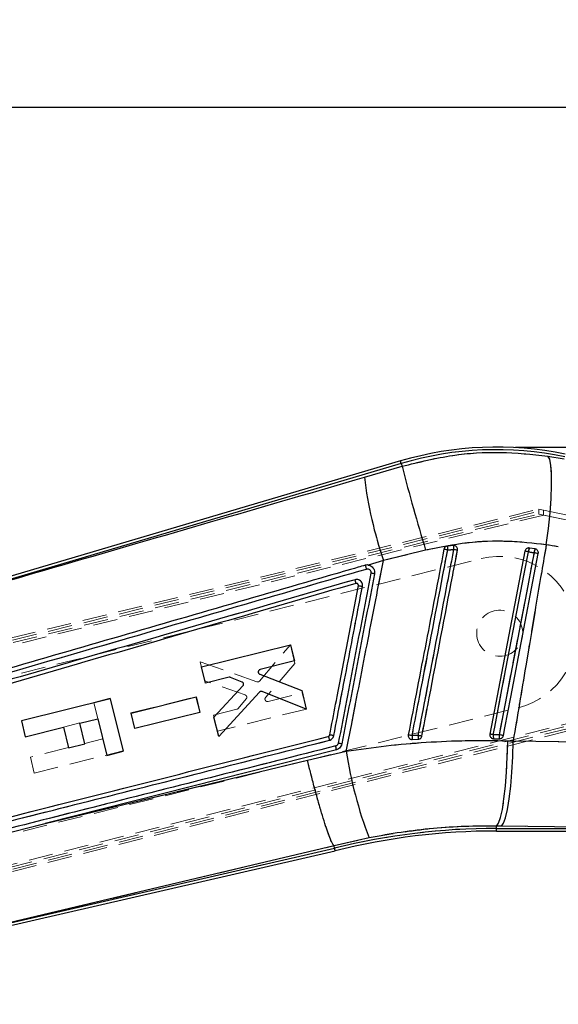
# Model space of a CAD drawing. Header units: millimetres. Extents: x 27 to 413, y 83 to 286.
# Tile 14 of 17: x 174 to 202, y 235 to 286. Entities that reach past the tile are written whole.
import ezdxf

# ---------------------------------------------------------------- set-up
doc = ezdxf.new("R2010")
doc.units = ezdxf.units.MM
doc.linetypes.add('HIDDEN', pattern=[1.905, 1.27, -0.635])
doc.layers.add('FORMATO', color=179, linetype='Continuous')
doc.styles.add('SLDTEXTSTYLE0', font='TXT', dxfattribs={"width": 0.75})
doc.dimstyles.new('SLDDIMSTYLE1', dxfattribs={"dimtxt": 3.5, "dimasz": 3.302, "dimexe": 0, "dimexo": 0.0625, "dimgap": 0.875, "dimtad": 1, "dimdec": 0, "dimlfac": 2, "dimrnd": 1e-09, "dimzin": 12, "dimdsep": 46, "dimtxsty": 'SLDTEXTSTYLE0', "dimsah": 1, "dimcen": 0.09, "dimadec": 0, "dimazin": 3, "dimtfac": 1, "dimtofl": 0, "dimtmove": 0, "dimatfit": 3, "dimfxl": 0, "dimfrac": 2, "dimtolj": 1, "dimtzin": 12, "dimarcsym": 0})

# ---------------------------------------------------------------- blocks, each defined once
blk = doc.blocks.new('_D_1')
at = {"layer": 'FORMATO'}
for p, q in [((199.843, 264.045), (231.213, 264.045)), ((230.213, 264.045), (230.213, 209.183)), ((135.417, 209.183), (231.213, 209.183))]:
    blk.add_line(p, q, dxfattribs=at)
for points in [[(230.213, 264.045), (229.705, 260.743), (230.721, 260.743)], [(230.213, 209.183), (230.721, 212.485), (229.705, 212.485)]]:
    blk.add_solid(points, dxfattribs=at)
at = {"layer": 'FORMATO', "insert": (225.701, 230.832), "char_height": 3.5, "attachment_point": 1, "rotation": 90, "style": 'SLDTEXTSTYLE0'}
blk.add_mtext('110', dxfattribs=at)
blk = doc.blocks.new('_D_2')
at = {"layer": 'FORMATO'}
for p, q in [((50.417, 212.82), (50.417, 282.708)), ((217.831, 257.345), (217.831, 282.708)), ((217.831, 281.708), (50.417, 281.708))]:
    blk.add_line(p, q, dxfattribs=at)
for points in [[(50.417, 281.708), (53.719, 281.2), (53.719, 282.216)], [(217.831, 281.708), (214.529, 282.216), (214.529, 281.2)]]:
    blk.add_solid(points, dxfattribs=at)
at = {"layer": 'FORMATO', "insert": (130.9, 286.22), "char_height": 3.5, "attachment_point": 1, "style": 'SLDTEXTSTYLE0'}
blk.add_mtext('335', dxfattribs=at)

msp = doc.modelspace()

# ---------------------------------------------------------------- linework, layer by layer
at = {"color": 7, "linetype": 'Continuous', "lineweight": 25}
for p, q in [((193.85039, 263.32207), (161.1577, 253.65306)), ((201.52497, 263.57915), (202.37672, 263.43189)), ((193.88873, 263.19244), (165.99508, 254.94277)), ((191.96439, 262.47282), (193.93157, 263.04761)), ((193.88873, 263.19244), (193.93157, 263.04761)), ((196.60452, 258.91707), (196.2923, 258.89707)), ((196.67772, 258.90761), (196.60452, 258.91707)), ((200.56047, 258.79434), (200.55421, 258.79531)), ((200.85834, 258.74317), (200.56047, 258.79434)), ((195.15457, 258.6805), (192.95702, 258.14459)), ((200.32683, 258.63254), (198.49905, 249.11519)), ((192.95702, 258.14459), (192.1555, 257.90968)), ((192.1555, 257.90968), (192.16602, 257.90832)), ((183.48312, 252.60549), (188.11165, 253.75832)), ((188.11165, 253.75832), (188.3212, 252.91569)), ((183.69269, 251.76281), (183.48312, 252.60549)), ((188.3212, 252.91569), (186.53581, 252.47097)), ((184.92132, 252.06883), (183.69269, 251.76281)), ((185.59746, 251.82021), (184.99948, 252.06327)), ((186.52026, 252.22901), (188.70254, 251.38221)), ((184.13331, 249.99101), (185.64273, 251.61532)), ((179.81684, 250.2062), (183.20055, 251.04898)), ((183.20055, 251.04898), (183.40161, 250.24044)), ((186.50045, 251.29452), (184.38233, 248.98973)), ((188.94314, 250.41465), (186.6404, 251.32659)), ((188.70254, 251.38221), (188.94314, 250.41465)), ((178.73395, 250.95451), (174.10521, 249.80251)), ((178.73395, 250.95451), (179.41529, 248.21685)), ((180.01793, 249.39762), (179.81684, 250.2062)), ((183.40161, 250.24044), (180.01793, 249.39762)), ((174.10521, 249.80251), (174.31217, 248.97095)), ((177.15395, 249.67821), (178.08999, 249.91117)), ((177.41943, 248.61148), (177.15395, 249.67821)), ((178.08999, 249.91117), (178.56438, 248.00508)), ((184.38233, 248.98973), (184.13331, 249.99101)), ((174.31217, 248.97095), (176.29618, 249.46472)), ((176.29618, 249.46472), (176.56166, 248.39799)), ((176.56166, 248.39799), (177.41943, 248.61148)), ((194.46126, 248.82798), (194.76815, 248.84044)), ((198.64728, 248.88045), (198.69771, 248.87398)), ((198.69771, 248.87398), (199.00532, 248.87386)), ((199.42881, 248.76255), (199.71565, 248.75426)), ((199.71565, 248.75426), (209.70301, 248.63119)), ((178.56438, 248.00508), (179.41529, 248.21685)), ((189.00298, 247.75194), (191.02497, 248.21707)), ((175.34564, 244.46534), (189.00298, 247.75194)), ((168.41587, 242.71167), (175.34564, 244.46534)), ((198.84436, 244.06982), (211.34979, 244.06454)), ((198.84441, 244.20501), (198.84446, 244.32682)), ((198.84441, 244.20501), (209.08711, 244.20068)), ((199.09975, 244.32376), (198.84446, 244.32682)), ((209.08711, 244.20068), (199.09975, 244.32376)), ((192.21355, 243.71329), (190.38814, 243.29776)), ((165.32798, 237.25426), (190.44922, 243.04279)), ((169.57756, 238.37219), (190.41772, 243.17426)), ((190.38814, 243.29776), (190.38785, 243.29818)), ((190.41772, 243.17426), (190.38814, 243.29776))]:
    msp.add_line(p, q, dxfattribs=at)
at = {"color": 7, "linetype": 'HIDDEN', "lineweight": 18}
for p, q in [((202.37672, 263.43189), (201.52497, 263.57915)), ((165.99508, 254.94277), (193.88873, 263.19244)), ((193.93157, 263.04761), (191.96439, 262.47282)), ((193.88873, 263.19244), (193.93157, 263.04761)), ((158.79452, 250.49656), (201.04218, 260.8156)), ((158.84922, 250.3805), (201.29586, 260.76235)), ((201.04218, 260.8156), (201.29446, 260.76322)), ((201.29446, 260.76322), (208.19669, 259.33034)), ((158.86894, 250.25739), (201.0477, 260.5596)), ((201.30134, 260.50695), (158.87896, 250.13103)), ((201.0477, 260.5596), (208.14694, 259.08582)), ((208.14694, 259.08582), (201.30134, 260.50695)), ((196.76016, 258.85268), (196.76953, 258.84269)), ((196.81326, 258.75212), (196.8171, 258.70329)), ((159.32126, 248.60406), (198.04657, 258.24201)), ((192.95702, 258.14459), (195.15457, 258.6805)), ((192.1555, 257.90968), (192.95702, 258.14459)), ((192.1555, 257.90968), (192.16602, 257.90832)), ((191.59131, 256.94769), (191.55847, 256.95583)), ((186.50469, 251.87191), (188.11134, 253.75682)), ((188.11134, 253.75682), (188.35232, 252.78935)), ((183.66405, 251.87654), (183.41469, 252.87774)), ((183.66405, 251.87654), (183.41469, 252.87774)), ((183.41469, 252.87774), (186.36602, 251.83463)), ((188.35232, 252.78935), (186.82155, 251.01845)), ((188.35232, 252.78935), (186.82155, 251.01845)), ((161.57775, 239.28456), (211.61232, 251.95243)), ((211.58929, 251.83432), (161.62794, 239.1682)), ((211.82585, 251.74924), (161.66801, 239.05015)), ((211.80328, 251.63067), (161.67371, 238.9219)), ((185.75873, 251.14922), (183.66405, 251.87654)), ((186.36602, 251.83463), (186.40813, 251.82745)), ((179.81461, 250.21457), (183.19862, 251.05609)), ((183.19862, 251.05609), (183.39999, 250.24762)), ((186.94869, 250.812), (188.73426, 251.25601)), ((188.73426, 251.25601), (188.94412, 250.41346)), ((178.72881, 250.97511), (177.8779, 250.76334)), ((177.8779, 250.76334), (178.08968, 249.91242)), ((178.72881, 250.97511), (178.73326, 250.95725)), ((185.40049, 250.45202), (185.81478, 250.94702)), ((185.81478, 250.94702), (185.83624, 250.9843)), ((186.79642, 250.89797), (186.80523, 250.87665)), ((186.90808, 250.80868), (186.94869, 250.812)), ((161.25188, 240.84051), (199.97867, 250.47883)), ((180.01598, 249.40606), (179.81461, 250.21457)), ((183.39999, 250.24762), (180.01598, 249.40606)), ((184.10531, 250.10491), (185.33405, 250.41047)), ((184.10531, 250.10491), (185.33405, 250.41047)), ((184.31518, 249.2623), (184.10531, 250.10491)), ((184.31518, 249.2623), (184.10531, 250.10491)), ((188.94412, 250.41346), (184.31518, 249.2623)), ((185.37297, 250.4275), (185.40049, 250.45202)), ((177.15076, 249.69102), (176.29299, 249.47754)), ((177.15386, 249.67858), (177.15076, 249.69102)), ((176.29299, 249.47754), (176.29609, 249.46507)), ((178.35229, 248.85725), (177.41624, 248.62429)), ((198.69771, 248.87398), (198.64728, 248.88045)), ((199.71565, 248.75426), (199.42881, 248.76255)), ((209.70301, 248.63119), (199.71565, 248.75426)), ((176.55847, 248.41081), (174.57447, 247.91703)), ((174.78143, 247.08546), (179.41016, 248.23746)), ((174.57447, 247.91703), (174.78143, 247.08546)), ((180.94397, 245.88138), (168.41587, 242.71167)), ((198.84441, 244.20501), (198.84446, 244.32682)), ((209.08711, 244.20068), (198.84441, 244.20501)), ((198.84446, 244.32682), (199.09975, 244.32376)), ((199.09975, 244.32376), (209.08711, 244.20068)), ((190.38814, 243.29776), (192.21355, 243.71329)), ((190.41772, 243.17426), (169.57756, 238.37219)), ((190.38785, 243.29818), (190.38814, 243.29776)), ((190.41772, 243.17426), (190.38814, 243.29776))]:
    msp.add_line(p, q, dxfattribs=at)
at = {"color": 8, "linetype": 'Continuous', "lineweight": 25}
msp.add_line((190.4491, 243.0433), (190.41772, 243.17426), dxfattribs=at)
at = {"color": 8, "linetype": 'Continuous', "lineweight": 25, "flags": 128}
for points in [[(193.88873, 263.19244), (193.87196, 263.24914), (193.85998, 263.28965), (193.85279, 263.31397), (193.85039, 263.32207)], [(198.84436, 244.06982), (198.84436, 244.07828), (198.84437, 244.10363), (198.84439, 244.14589), (198.84441, 244.20501)]]:
    msp.add_lwpolyline(points, dxfattribs=at)
at = {"color": 7, "linetype": 'HIDDEN', "lineweight": 18, "flags": 128}
for points in [[(193.85039, 263.32207), (193.85279, 263.31397), (193.85998, 263.28965), (193.87196, 263.24914), (193.88873, 263.19244)], [(201.43554, 258.96412), (201.5463, 259.80289), (201.63202, 260.61679), (201.68971, 261.37772), (201.71741, 262.05935), (201.71414, 262.63814), (201.68001, 263.09408), (201.61622, 263.41141), (201.52497, 263.57915)], [(196.81484, 258.67614), (196.73924, 258.28211), (196.68169, 257.98212)], [(200.50313, 258.59886), (200.42659, 258.20014), (200.12048, 256.60525), (198.89607, 250.22569), (198.67645, 249.08134)], [(198.98266, 249.08145), (199.05917, 249.48018), (199.36527, 251.07507), (200.58969, 257.45463), (200.79954, 258.54793)], [(190.15174, 248.79375), (178.36122, 245.81415), (178.34763, 245.81071), (166.57126, 242.8328)], [(198.84446, 244.32682), (198.95085, 244.47388), (199.05376, 244.76703), (199.1498, 245.19654), (199.23577, 245.74818), (199.30881, 246.40362), (199.36652, 247.14113), (199.40697, 247.93623), (199.42881, 248.76255)], [(199.09975, 244.32376), (199.21182, 244.47058), (199.32025, 244.7633), (199.42144, 245.1922), (199.51202, 245.74309), (199.58901, 246.39771), (199.64986, 247.13437), (199.69255, 247.92865), (199.71565, 248.75426)], [(189.00298, 247.75194), (180.14195, 245.62004), (175.34564, 244.46534)], [(198.84441, 244.20501), (198.84439, 244.14589), (198.84437, 244.10363), (198.84436, 244.07828), (198.84436, 244.06982)], [(169.57756, 238.37219), (176.98585, 240.12576), (190.38785, 243.29818)]]:
    msp.add_lwpolyline(points, dxfattribs=at)
at = {"color": 7, "linetype": 'Continuous', "lineweight": 25, "flags": 128}
for points in [[(201.43554, 258.96412), (201.5463, 259.80289), (201.63202, 260.61679), (201.68971, 261.37772), (201.71741, 262.05935), (201.71414, 262.63814), (201.68001, 263.09408), (201.61622, 263.41141), (201.52497, 263.57915)], [(198.67645, 249.08134), (198.75296, 249.48006), (199.05905, 251.07495), (200.28348, 257.45451), (200.50313, 258.59886)], [(200.79954, 258.54793), (200.72302, 258.14921), (200.41689, 256.55432), (199.19248, 250.17476), (198.98266, 249.08145)], [(199.20383, 249.03882), (199.28011, 249.43603), (199.58637, 251.03089), (200.81141, 257.41033), (201.02165, 258.50516)], [(198.84446, 244.32682), (198.95085, 244.47388), (199.05376, 244.76703), (199.1498, 245.19654), (199.23577, 245.74818), (199.30881, 246.40362), (199.36652, 247.14113), (199.40697, 247.93623), (199.42881, 248.76255)], [(199.09975, 244.32376), (199.21182, 244.47058), (199.32025, 244.7633), (199.42144, 245.1922), (199.51202, 245.74309), (199.58901, 246.39771), (199.64986, 247.13437), (199.69255, 247.92865), (199.71565, 248.75426)], [(190.50805, 248.29993), (178.36372, 245.22889), (175.34564, 244.46534)], [(190.38785, 243.29818), (176.98585, 240.12576), (169.57756, 238.37219)]]:
    msp.add_lwpolyline(points, dxfattribs=at)
at = {"color": 7, "linetype": 'Continuous', "lineweight": 25}
for centre, radius, start, end in [((198.84324, 246.44033), 17.6046, 78.252518, 106.475821), ((198.84324, 246.44033), 17.46942, 78.252518, 106.475821), ((286.54367, 286.62875), 95.56711, 194.2852483, 197.0044693), ((214.14259, 265.28121), 22.35531, 187.21688, 198.616745), ((193.11366, 242.32709), 16.67678, 78.968763, 79.656788), ((200.39102, 259.04781), 4.10149, 182.106223, 184.924335), ((199.17195, 258.90512), 2.56746, 179.733277, 184.230101), ((193.0124, 239.68972), 19.36344, 78.675113, 79.28814), ((200.96263, 258.57021), 0.46039, 150.868097, 176.432879), ((201.23517, 258.52321), 0.43633, 149.727023, 176.751564), ((190.3309, 205.84352), 53.72708, 79.086232, 79.277639), ((179.19651, 145.76312), 114.83512, 79.0439316, 79.1567866), ((190.65579, 248.65178), 8.99001, 78.218455, 79.427381), ((188.38613, 238.93808), 10.28769, 78.848632, 80.056439), ((191.83024, 235.63474), 13.65116, 78.929073, 79.774322), ((201.92346, 249.28413), 7.47612, 181.933812, 183.498017), ((191.90713, 233.91948), 15.39122, 78.562204, 79.329386), ((198.45057, 249.14376), 3.6949, 181.538561, 184.708733), ((190.8984, 208.80426), 41.02122, 79.069955, 79.322195), ((199.20639, 249.03092), 0.53234, 174.56502, 197.145335), ((199.48374, 249.03113), 0.50361, 174.265243, 198.196613), ((182.00087, 160.37636), 90.31597, 79.0194751, 79.1623711), ((189.76927, 248.2674), 0.73949, 2.521725, 17.946381), ((189.25465, 241.38483), 7.37932, 77.96601, 79.42967), ((212.252, 251.41028), 21.46586, 188.554934, 201.01235), ((198.82971, 209.36425), 34.84076, 89.975821, 103.971606), ((198.82971, 209.36425), 34.70557, 89.975821, 103.973432)]:
    msp.add_arc(centre, radius, start, end, dxfattribs=at)
at = {"color": 7, "linetype": 'HIDDEN', "lineweight": 18}
for centre, radius, start, end in [((198.84324, 246.44033), 17.46942, 78.252518, 106.475821), ((286.54367, 286.62875), 95.56711, 194.2852483, 197.0044693), ((214.14259, 265.28121), 22.35531, 187.21688, 198.616745), ((193.11366, 242.32709), 16.67678, 78.968763, 79.656788), ((200.39102, 259.04781), 4.10149, 182.106223, 184.924335), ((199.17195, 258.90512), 2.56746, 179.733277, 184.230101), ((193.0124, 239.68972), 19.36344, 78.675113, 79.28814), ((200.96263, 258.57021), 0.46039, 150.868097, 176.432879), ((201.23517, 258.52321), 0.43633, 149.727023, 176.751564), ((199.01262, 254.36042), 4, 283.975821, 103.975821), ((190.3309, 205.84352), 53.72708, 79.086232, 79.277639), ((179.19651, 145.76312), 114.83512, 79.0439316, 79.1567866), ((190.60036, 248.16926), 9.47379, 78.486161, 79.633298), ((199.01262, 254.36042), 1.2, 346.720975, 342.921578), ((188.4261, 239.29525), 9.929, 78.676284, 79.927685), ((191.83024, 235.63474), 13.65116, 78.929073, 79.774322), ((201.92346, 249.28413), 7.47612, 181.933812, 183.498017), ((198.45057, 249.14376), 3.6949, 181.538561, 184.708733), ((191.90713, 233.91948), 15.39122, 78.562204, 79.329386), ((190.8984, 208.80426), 41.02122, 79.069955, 79.322195), ((199.20639, 249.03092), 0.53234, 174.56502, 197.145335), ((199.48374, 249.03113), 0.50361, 174.265243, 198.196613), ((182.00087, 160.37636), 90.31597, 79.0194751, 79.1623711), ((189.76871, 248.26738), 0.74005, 2.521101, 17.933924), ((189.2486, 241.3133), 7.45053, 78.035195, 79.484841), ((212.252, 251.41028), 21.46586, 188.554934, 201.01235), ((198.82971, 209.36425), 34.84076, 89.975821, 103.971606)]:
    msp.add_arc(centre, radius, start, end, dxfattribs=at)
for centre, major_axis, ratio, start_param, end_param in [((201.04665, 260.55934), (-0.00447, 0.25626), 0.00414742, 4.71334472, 6.28318531), ((200.72973, 260.62513), (0.56612, 0.1373), 0.0299477, 6.27834354, 6.34628459), ((201.30029, 260.50669), (-0.00451, 0.25627), 0.00414742, 4.71334403, 6.21430687), ((199.60925, 246.2911), (12.56858, -2.44859), 0.99992684, 1.57026822, 1.6200773)]:
    msp.add_ellipse(centre, major_axis=major_axis, ratio=ratio, start_param=start_param, end_param=end_param, dxfattribs=at)
at = {"color": 7, "linetype": 'Continuous', "lineweight": 25}
msp.add_ellipse((199.60925, 246.2911), major_axis=(12.56858, -2.44859), ratio=0.99992684, start_param=1.57026822, end_param=1.6200773, dxfattribs=at)
for points, knots in [([(193.93157, 263.04761), (194.80642, 263.26274), (196.47945, 263.67415), (199.0484, 263.83791), (200.69366, 263.66601), (201.52497, 263.57915)], [0, 0, 0, 0, 0.35160437, 0.67238429, 1, 1, 1, 1]), ([(165.99508, 254.94277), (169.63039, 255.99675), (178.28673, 258.50647), (186.94325, 261.01675), (191.96439, 262.47282)], [0, 0, 0, 0, 0.41995864, 1, 1, 1, 1]), ([(196.10788, 258.73287), (195.79883, 257.12224), (195.18074, 253.90097), (194.5627, 250.6797), (194.25368, 249.06906)], [0, 0, 0, 0, 0.5000002, 1, 1, 1, 1]), ([(196.61149, 258.71574), (196.586, 258.58283), (196.45856, 257.91827), (195.92333, 255.12714), (195.33066, 252.03632), (194.83995, 249.47715), (194.75701, 249.04455)], [0, 0, 0, 0, 0.04122904, 0.20614531, 0.86580977, 1, 1, 1, 1]), ([(201.43554, 258.96412), (200.76199, 259.03828), (199.40274, 259.18795), (197.28178, 259.10947), (195.8774, 258.82627), (195.15457, 258.6805)], [0, 0, 0, 0, 0.32282288, 0.65145919, 1, 1, 1, 1]), ([(196.2923, 258.89707), (196.26968, 258.89316), (196.22444, 258.88533), (196.16674, 258.8459), (196.12504, 258.79356), (196.11334, 258.7522), (196.10788, 258.73287)], [0, 0, 0, 0, 0.25795781, 0.51589439, 0.77384498, 1, 1, 1, 1]), ([(196.30466, 258.69574), (196.37377, 258.70069), (196.47601, 258.70802), (196.57833, 258.71385), (196.61149, 258.71574)], [0, 0, 0, 0, 0.67594357, 1, 1, 1, 1]), ([(196.81484, 258.67614), (196.81694, 258.69773), (196.82124, 258.74212), (196.79996, 258.80764), (196.75904, 258.86327), (196.71405, 258.89446), (196.6852, 258.9049), (196.67772, 258.90761)], [0, 0, 0, 0, 0.22035347, 0.45307507, 0.6858164, 0.91853146, 1, 1, 1, 1]), ([(201.43554, 258.96412), (201.35604, 258.49775), (200.99762, 256.39543), (200.42201, 252.99253), (199.93242, 250.0549), (199.71565, 248.75426)], [0, 0, 0, 0, 0.13707904, 0.61793837, 1, 1, 1, 1]), ([(200.55421, 258.79531), (200.53119, 258.79624), (200.48516, 258.79809), (200.4198, 258.77153), (200.36714, 258.72644), (200.33751, 258.67632), (200.32947, 258.64337), (200.32683, 258.63254)], [0, 0, 0, 0, 0.223676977, 0.447370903, 0.670242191, 0.891687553, 1, 1, 1, 1]), ([(201.02165, 258.50516), (201.02376, 258.5267), (201.02811, 258.57104), (201.00716, 258.63651), (200.96665, 258.69197), (200.91417, 258.72909), (200.87527, 258.7389), (200.85834, 258.74317)], [0, 0, 0, 0, 0.20038975, 0.41247212, 0.62455095, 0.83660656, 1, 1, 1, 1]), ([(194.45159, 249.03185), (194.47708, 249.16476), (194.60449, 249.82932), (195.13966, 252.62046), (195.73186, 255.70884), (196.22217, 258.26558), (196.30466, 258.69574)], [0, 0, 0, 0, 0.04126035, 0.20630075, 0.86646314, 1, 1, 1, 1]), ([(194.95927, 249.00504), (194.98463, 249.13723), (195.11199, 249.80106), (195.64738, 252.59141), (196.24055, 255.68292), (196.7317, 258.2428), (196.81484, 258.67614)], [0, 0, 0, 0, 0.04100621, 0.20592041, 0.8655768, 1, 1, 1, 1]), ([(200.50313, 258.59886), (200.56185, 258.58877), (200.66069, 258.57179), (200.75946, 258.55482), (200.79954, 258.54793)], [0, 0, 0, 0, 0.59417586, 1, 1, 1, 1]), ([(164.37827, 249.68172), (169.3694, 251.1275), (178.60063, 253.80149), (187.83283, 256.47338), (192.07337, 257.70063)], [0, 0, 0, 0, 0.54067915, 1, 1, 1, 1]), ([(192.00403, 257.8971), (191.88268, 257.86197), (191.24229, 257.67657), (188.52582, 256.89009), (181.82033, 254.94837), (174.1176, 252.71696), (168.49113, 251.08628), (166.97465, 250.64678)], [0, 0, 0, 0, 0.01454483, 0.07675062, 0.32557464, 0.81822565, 1, 1, 1, 1]), ([(191.02497, 248.21707), (191.11278, 248.66727), (191.49091, 250.60603), (192.13512, 253.91516), (192.69073, 256.77426), (192.95702, 258.14459)], [0, 0, 0, 0, 0.13605586, 0.5859231, 1, 1, 1, 1]), ([(192.1555, 257.90968), (192.14483, 257.91069), (192.09412, 257.91549), (192.04378, 257.90521), (192.00403, 257.89709)], [0, 0, 0, 0, 0.2104393, 1, 1, 1, 1]), ([(192.00403, 257.89709), (192.00647, 257.89423), (192.01151, 257.88829), (192.0285, 257.84406), (192.05038, 257.77858), (192.0657, 257.72661), (192.07337, 257.70063)], [0, 0, 0, 0, 0.23701199, 0.49133695, 0.74567585, 1, 1, 1, 1]), ([(192.07337, 257.70063), (192.09452, 257.70445), (192.13619, 257.71198), (192.19843, 257.69579), (192.25134, 257.66175), (192.28973, 257.61165), (192.31076, 257.55144), (192.30711, 257.50983), (192.30529, 257.48917)], [0, 0, 0, 0, 0.17099527, 0.3367497, 0.50251886, 0.66823065, 0.83520839, 1, 1, 1, 1]), ([(192.16602, 257.90832), (192.19795, 257.90127), (192.27247, 257.88482), (192.37521, 257.81771), (192.45681, 257.71424), (192.50295, 257.58658), (192.49528, 257.49765), (192.49138, 257.4524)], [0, 0, 0, 0, 0.15687436, 0.36600586, 0.57500732, 0.78377454, 1, 1, 1, 1]), ([(192.30529, 257.48917), (192.02243, 256.0141), (191.45671, 253.06402), (190.89112, 250.11393), (190.60833, 248.63892)], [0, 0, 0, 0, 0.50001217, 1, 1, 1, 1]), ([(192.49138, 257.4524), (192.20833, 255.97733), (191.64223, 253.02719), (191.0762, 250.07705), (190.79318, 248.60198)], [0, 0, 0, 0, 0.49999994, 1, 1, 1, 1]), ([(191.48067, 257.14599), (187.05158, 255.86413), (178.20117, 253.30267), (169.35167, 250.73928), (164.93081, 249.45871)], [0, 0, 0, 0, 0.50043856, 1, 1, 1, 1]), ([(191.52381, 256.95237), (187.09882, 255.67107), (178.24884, 253.10847), (169.39983, 250.54381), (164.97532, 249.26148)], [0, 0, 0, 0, 0.499999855, 1, 1, 1, 1]), ([(190.16259, 249.07123), (190.18809, 249.20413), (190.31558, 249.86867), (190.81213, 252.45679), (191.28322, 254.912), (191.65231, 256.83558)], [0, 0, 0, 0, 0.0513528, 0.25676308, 1, 1, 1, 1]), ([(190.37579, 249.03153), (190.62392, 250.32575), (191.12021, 252.91429), (191.61659, 255.50281), (191.86478, 256.79712)], [0, 0, 0, 0, 0.49998372, 1, 1, 1, 1]), ([(191.86478, 256.79712), (191.86541, 256.80083), (191.87175, 256.83828), (191.86964, 256.91213), (191.83265, 257.00983), (191.76551, 257.0897), (191.67616, 257.14235), (191.57648, 257.16421), (191.51164, 257.15188), (191.48067, 257.14599)], [0, 0, 0, 0, 0.01827143, 0.18444963, 0.35071839, 0.51699571, 0.68137964, 0.84778653, 1, 1, 1, 1]), ([(191.52341, 256.95225), (191.52416, 256.95554), (191.52566, 256.96212), (191.51698, 257.00703), (191.50171, 257.07056), (191.48768, 257.12084), (191.48067, 257.14599)], [0, 0, 0, 0, 0.24999978, 0.50000147, 0.7499992, 1, 1, 1, 1]), ([(191.55847, 256.95583), (191.55788, 256.95587), (191.54628, 256.95666), (191.53475, 256.95446), (191.52381, 256.95237)], [0, 0, 0, 0, 0.05076441, 1, 1, 1, 1]), ([(191.65231, 256.83558), (191.65319, 256.84603), (191.65507, 256.86849), (191.644, 256.90162), (191.62256, 256.92973), (191.5931, 256.94985), (191.57007, 256.95383), (191.55847, 256.95583)], [0, 0, 0, 0, 0.18224, 0.39207354, 0.59352074, 0.79524061, 1, 1, 1, 1]), ([(191.65231, 256.83558), (191.65496, 256.83519), (191.66093, 256.83429), (191.69297, 256.82869), (191.7437, 256.81954), (191.79773, 256.80961), (191.83906, 256.80193), (191.85815, 256.79836), (191.86478, 256.79712)], [0, 0, 0, 0, 0.17179801, 0.38665114, 0.60149043, 0.81636502, 0.93622569, 1, 1, 1, 1]), ([(184.99948, 252.06327), (184.98571, 252.06752), (184.96001, 252.07543), (184.93358, 252.07092), (184.92132, 252.06883)], [0, 0, 0, 0, 0.53610826, 1, 1, 1, 1]), ([(186.53581, 252.47097), (186.5222, 252.4661), (186.495, 252.45635), (186.4635, 252.42567), (186.4429, 252.3879), (186.44053, 252.36007), (186.43938, 252.34661)], [0, 0, 0, 0, 0.25432841, 0.50872879, 0.76234322, 1, 1, 1, 1]), ([(186.43938, 252.34661), (186.44085, 252.33238), (186.44378, 252.30392), (186.46579, 252.26628), (186.49305, 252.2414), (186.51312, 252.23226), (186.52026, 252.22901)], [0, 0, 0, 0, 0.28124223, 0.56246984, 0.84436784, 1, 1, 1, 1]), ([(185.67646, 251.69516), (185.67582, 251.70958), (185.67452, 251.73841), (185.65454, 251.77757), (185.62743, 251.80544), (185.60601, 251.816), (185.59746, 251.82021)], [0, 0, 0, 0, 0.27270799, 0.54537567, 0.81856616, 1, 1, 1, 1]), ([(185.64273, 251.61532), (185.65162, 251.62678), (185.6699, 251.65037), (185.67424, 251.67995), (185.67646, 251.69516)], [0, 0, 0, 0, 0.48586661, 1, 1, 1, 1]), ([(186.6404, 251.32659), (186.62654, 251.33053), (186.59881, 251.3384), (186.5554, 251.33178), (186.52201, 251.31546), (186.50609, 251.3), (186.50045, 251.29452)], [0, 0, 0, 0, 0.28176369, 0.56352668, 0.84529771, 1, 1, 1, 1]), ([(166.50827, 243.02715), (166.59192, 243.04833), (167.19917, 243.20205), (169.90081, 243.8859), (177.67675, 245.8538), (184.92954, 247.68769), (190.08778, 248.99197)], [0, 0, 0, 0, 0.01064372, 0.07726337, 0.34374219, 1, 1, 1, 1]), ([(190.08778, 248.99197), (190.09822, 248.99571), (190.11983, 249.00346), (190.14513, 249.02786), (190.15819, 249.05232), (190.16169, 249.06734), (190.16259, 249.07123)], [0, 0, 0, 0, 0.28812783, 0.59680223, 0.89555754, 1, 1, 1, 1]), ([(190.08778, 248.99197), (190.09027, 248.98907), (190.09541, 248.98307), (190.11132, 248.93841), (190.13131, 248.87237), (190.14493, 248.81996), (190.15174, 248.79375)], [0, 0, 0, 0, 0.23738479, 0.49158866, 0.74579128, 1, 1, 1, 1]), ([(190.15174, 248.79375), (190.16327, 248.79713), (190.20753, 248.81009), (190.27725, 248.85272), (190.34628, 248.93208), (190.36594, 248.99832), (190.37579, 249.03153)], [0, 0, 0, 0, 0.1050595, 0.40291124, 0.7006336, 1, 1, 1, 1]), ([(194.25368, 249.06906), (194.25158, 249.04621), (194.24738, 249.00052), (194.27033, 248.93435), (194.30019, 248.89471), (194.31983, 248.87766), (194.32232, 248.8755)], [0, 0, 0, 0, 0.31799082, 0.63597541, 0.95397593, 1, 1, 1, 1]), ([(194.75701, 249.04455), (194.69105, 249.04181), (194.58925, 249.03758), (194.48744, 249.03334), (194.45159, 249.03185)], [0, 0, 0, 0, 0.64791493, 1, 1, 1, 1]), ([(194.76815, 248.84044), (194.78179, 248.84183), (194.81811, 248.84551), (194.87341, 248.87049), (194.92407, 248.91752), (194.95026, 248.96626), (194.95734, 248.99672), (194.95927, 249.00504)], [0, 0, 0, 0, 0.15136789, 0.40278665, 0.65420602, 0.905609, 1, 1, 1, 1]), ([(198.49905, 249.11519), (198.49696, 249.09245), (198.49276, 249.04697), (198.51539, 248.98091), (198.55693, 248.92614), (198.60469, 248.89379), (198.63682, 248.88372), (198.64728, 248.88045)], [0, 0, 0, 0, 0.22236718, 0.4446997, 0.66760306, 0.89171761, 1, 1, 1, 1]), ([(198.98266, 249.08145), (198.92652, 249.08143), (198.82448, 249.08139), (198.72237, 249.08135), (198.67645, 249.08134)], [0, 0, 0, 0, 0.550189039, 1, 1, 1, 1]), ([(199.00532, 248.87386), (199.01092, 248.87401), (199.03908, 248.87474), (199.08938, 248.88809), (199.14646, 248.92658), (199.18714, 248.97923), (199.19857, 249.02004), (199.20383, 249.03882)], [0, 0, 0, 0, 0.06051249, 0.3043382, 0.54816313, 0.79199843, 1, 1, 1, 1]), ([(190.47278, 248.49526), (186.36741, 247.45794), (178.79984, 245.54581), (170.70393, 243.49859), (166.71324, 242.48916), (166.18446, 242.3554)], [0, 0, 0, 0, 0.50706216, 0.93468423, 1, 1, 1, 1]), ([(166.57126, 242.8328), (170.5012, 243.82673), (178.36109, 245.81459), (186.22152, 247.80069), (190.15174, 248.79375)], [0, 0, 0, 0, 0.50000001, 1, 1, 1, 1]), ([(190.60833, 248.63892), (190.60666, 248.63168), (190.60034, 248.60432), (190.57687, 248.56062), (190.53145, 248.51635), (190.49234, 248.50229), (190.47278, 248.49526)], [0, 0, 0, 0, 0.107224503, 0.404763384, 0.702324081, 1, 1, 1, 1]), ([(190.79318, 248.60198), (190.78075, 248.56006), (190.7559, 248.47622), (190.66862, 248.37551), (190.57981, 248.32093), (190.52316, 248.30436), (190.50805, 248.29993)], [0, 0, 0, 0, 0.29720169, 0.59437529, 0.89180739, 1, 1, 1, 1]), ([(191.02497, 248.21707), (191.71438, 248.318), (193.09316, 248.51985), (195.19325, 248.69974), (197.30988, 248.79482), (198.7225, 248.77331), (199.42881, 248.76255)], [0, 0, 0, 0, 0.24768355, 0.49535973, 0.74768119, 1, 1, 1, 1]), ([(194.32232, 248.8755), (194.3412, 248.86254), (194.37897, 248.83661), (194.42972, 248.82739), (194.45684, 248.8279), (194.46126, 248.82798)], [0, 0, 0, 0, 0.45557156, 0.9111505, 1, 1, 1, 1]), ([(190.38785, 243.29818), (190.36263, 243.32836), (190.3122, 243.38872), (190.20097, 243.63411), (190.06666, 243.98876), (189.91126, 244.44969), (189.73917, 245.00481), (189.55565, 245.63569), (189.36563, 246.32703), (189.18554, 247.0157), (189.06538, 247.49628), (189.00896, 247.72744), (189.00298, 247.75194)], [0, 0, 0, 0, 0.11200749, 0.22401487, 0.33602221, 0.44802953, 0.56003908, 0.6720489, 0.78406253, 0.89607558, 0.98898503, 1, 1, 1, 1]), ([(198.84446, 244.32682), (198.29806, 244.32585), (197.20525, 244.32391), (195.54438, 244.21021), (193.87485, 244.01893), (192.76733, 243.81517), (192.21355, 243.71329)], [0, 0, 0, 0, 0.24701661, 0.49403837, 0.74701218, 1, 1, 1, 1])]:
    msp.add_open_spline(points, degree=3, knots=knots, dxfattribs=at)
at = {"color": 7, "linetype": 'HIDDEN', "lineweight": 18}
for points, knots in [([(201.52497, 263.57915), (200.64141, 263.66936), (198.93904, 263.84317), (196.37138, 263.65424), (194.7506, 263.25125), (193.93157, 263.04761)], [0, 0, 0, 0, 0.348015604, 0.670531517, 1, 1, 1, 1]), ([(191.96439, 262.47282), (186.94325, 261.01675), (178.28673, 258.50647), (169.63039, 255.99675), (165.99508, 254.94277)], [0, 0, 0, 0, 0.58004136, 1, 1, 1, 1]), ([(194.75701, 249.04455), (195.06907, 250.67202), (195.6872, 253.89576), (196.30538, 257.11948), (196.61149, 258.71574)], [0, 0, 0, 0, 0.504841, 1, 1, 1, 1]), ([(195.15457, 258.6805), (195.82086, 258.81691), (197.16599, 259.09228), (199.28644, 259.19469), (200.70303, 259.04271), (201.43554, 258.96412)], [0, 0, 0, 0, 0.32156245, 0.64917995, 1, 1, 1, 1]), ([(196.61149, 258.71574), (196.57833, 258.71385), (196.47601, 258.70802), (196.37377, 258.70069), (196.30466, 258.69574)], [0, 0, 0, 0, 0.32405643, 1, 1, 1, 1]), ([(199.71565, 248.75426), (199.92648, 250.01935), (200.42011, 252.9815), (200.99573, 256.3844), (201.36021, 258.52226), (201.43554, 258.96412)], [0, 0, 0, 0, 0.37161696, 0.870123, 1, 1, 1, 1]), ([(196.30466, 258.69574), (196.27918, 258.56283), (196.15173, 257.89827), (195.61649, 255.10714), (195.02427, 252.01876), (194.53407, 249.46201), (194.45159, 249.03185)], [0, 0, 0, 0, 0.04126018, 0.20630077, 0.86646351, 1, 1, 1, 1]), ([(200.79954, 258.54793), (200.75946, 258.55482), (200.66069, 258.57179), (200.56185, 258.58877), (200.50313, 258.59886)], [0, 0, 0, 0, 0.40582414, 1, 1, 1, 1]), ([(192.07333, 257.70062), (187.0817, 256.25596), (177.84955, 253.58402), (168.61839, 250.90998), (164.37833, 249.68174)], [0, 0, 0, 0, 0.540679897, 1, 1, 1, 1]), ([(192.95702, 258.14459), (192.68382, 256.73873), (192.1282, 253.87964), (191.48399, 250.57051), (191.11278, 248.66728), (191.02497, 248.21707)], [0, 0, 0, 0, 0.42481191, 0.86394183, 1, 1, 1, 1]), ([(192.07333, 257.70062), (192.06567, 257.7266), (192.05036, 257.77858), (192.02848, 257.84405), (192.01151, 257.88829), (192.00646, 257.89423), (192.00403, 257.89709)], [0, 0, 0, 0, 0.25432099, 0.50866374, 0.7629916, 1, 1, 1, 1]), ([(192.30515, 257.4884), (192.30705, 257.51015), (192.31076, 257.55271), (192.28868, 257.61355), (192.24985, 257.66312), (192.19655, 257.69659), (192.13479, 257.71193), (192.09382, 257.70439), (192.07333, 257.70062)], [0, 0, 0, 0, 0.17289165, 0.33827738, 0.50369367, 0.66913974, 0.83458159, 1, 1, 1, 1]), ([(190.60829, 248.63872), (190.89109, 250.1138), (191.45665, 253.06369), (192.02233, 256.01358), (192.30515, 257.4884)], [0, 0, 0, 0, 0.50004269, 1, 1, 1, 1]), ([(164.93081, 249.45871), (169.35167, 250.73928), (178.20117, 253.30267), (187.05158, 255.86413), (191.48067, 257.14599)], [0, 0, 0, 0, 0.49956144, 1, 1, 1, 1]), ([(191.86478, 256.79712), (191.83929, 256.66421), (191.59108, 255.36991), (191.0947, 252.78119), (190.62385, 250.32538), (190.37568, 249.03097)], [0, 0, 0, 0, 0.05134207, 0.49998025, 1, 1, 1, 1]), ([(191.48067, 257.14599), (191.51164, 257.15188), (191.57649, 257.16421), (191.67612, 257.14235), (191.76563, 257.08968), (191.83219, 257.00992), (191.87275, 256.90825), (191.86753, 256.8354), (191.86478, 256.79712)], [0, 0, 0, 0, 0.15225718, 0.31871186, 0.48314299, 0.64946807, 0.81578457, 1, 1, 1, 1]), ([(191.48067, 257.14599), (191.48768, 257.12084), (191.50171, 257.07056), (191.51698, 257.00703), (191.52566, 256.96212), (191.52416, 256.95554), (191.52341, 256.95225)], [0, 0, 0, 0, 0.2500008, 0.49999853, 0.75000022, 1, 1, 1, 1]), ([(191.86478, 256.79712), (191.85815, 256.79836), (191.83906, 256.80193), (191.79773, 256.80961), (191.7437, 256.81954), (191.69297, 256.82869), (191.66093, 256.83429), (191.65496, 256.83519), (191.65231, 256.83558)], [0, 0, 0, 0, 0.06377431, 0.18363498, 0.39850957, 0.61334886, 0.82820199, 1, 1, 1, 1]), ([(186.36602, 251.83463), (186.37999, 251.83121), (186.40794, 251.82437), (186.45101, 251.83258), (186.48381, 251.85011), (186.4992, 251.86618), (186.50469, 251.87191)], [0, 0, 0, 0, 0.28121122, 0.5624548, 0.84399143, 1, 1, 1, 1]), ([(185.82595, 251.0945), (185.81741, 251.10626), (185.79985, 251.13043), (185.77268, 251.14285), (185.75873, 251.14922)], [0, 0, 0, 0, 0.48656034, 1, 1, 1, 1]), ([(185.81478, 250.94702), (185.82288, 250.95903), (185.83907, 250.98305), (185.84637, 251.02656), (185.84113, 251.06505), (185.83025, 251.08616), (185.82595, 251.0945)], [0, 0, 0, 0, 0.2740288, 0.54806922, 0.82145294, 1, 1, 1, 1]), ([(186.82155, 251.01845), (186.81329, 251.00671), (186.79676, 250.98323), (186.78863, 250.94024), (186.79291, 250.90361), (186.80202, 250.88366), (186.80523, 250.87665)], [0, 0, 0, 0, 0.28258624, 0.56520503, 0.84712003, 1, 1, 1, 1]), ([(186.80523, 250.87665), (186.81309, 250.86461), (186.82882, 250.84053), (186.86581, 250.81714), (186.90735, 250.8058), (186.93513, 250.80997), (186.94869, 250.812)], [0, 0, 0, 0, 0.252638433, 0.505291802, 0.758538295, 1, 1, 1, 1]), ([(185.33405, 250.41047), (185.34766, 250.41515), (185.37308, 250.42387), (185.3918, 250.44309), (185.40049, 250.45202)], [0, 0, 0, 0, 0.53563018, 1, 1, 1, 1]), ([(195.23187, 250.42582), (195.22431, 250.38641), (195.13342, 249.91282), (195.04256, 249.43923), (194.95927, 249.00504)], [0, 0, 0, 0, 0.08320484, 1, 1, 1, 1]), ([(190.08778, 248.99197), (190.09027, 248.98907), (190.09541, 248.98307), (190.11132, 248.93841), (190.13131, 248.87237), (190.14493, 248.81996), (190.15174, 248.79375)], [0, 0, 0, 0, 0.23738479, 0.49158866, 0.74579128, 1, 1, 1, 1]), ([(190.37568, 249.03097), (190.36584, 248.99796), (190.34615, 248.93194), (190.27725, 248.85272), (190.20753, 248.81009), (190.16327, 248.79713), (190.15174, 248.79375)], [0, 0, 0, 0, 0.29821818, 0.59642846, 0.89476832, 1, 1, 1, 1]), ([(194.45159, 249.03185), (194.48744, 249.03334), (194.58925, 249.03758), (194.69105, 249.04181), (194.75701, 249.04455)], [0, 0, 0, 0, 0.35208507, 1, 1, 1, 1]), ([(198.67645, 249.08134), (198.72237, 249.08135), (198.82448, 249.08139), (198.92652, 249.08143), (198.98266, 249.08145)], [0, 0, 0, 0, 0.449810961, 1, 1, 1, 1]), ([(166.18446, 242.3554), (170.1752, 243.3647), (175.73962, 244.77199), (183.83582, 246.81839), (187.94122, 247.85564), (190.4728, 248.49526)], [0, 0, 0, 0, 0.49293772, 0.68732072, 1, 1, 1, 1]), ([(190.4728, 248.49526), (190.47994, 248.49735), (190.50684, 248.50521), (190.54907, 248.53113), (190.59055, 248.57901), (190.60238, 248.61884), (190.60829, 248.63872)], [0, 0, 0, 0, 0.10757838, 0.40540831, 0.70315917, 1, 1, 1, 1]), ([(199.42881, 248.76255), (198.73562, 248.77328), (197.34923, 248.79474), (195.24588, 248.70314), (193.13232, 248.52503), (191.72743, 248.31973), (191.02497, 248.21707)], [0, 0, 0, 0, 0.247645, 0.49529275, 0.74764275, 1, 1, 1, 1]), ([(190.38785, 243.29818), (190.36263, 243.32836), (190.3122, 243.38872), (190.20097, 243.63411), (190.06666, 243.98876), (189.91126, 244.44969), (189.73917, 245.00481), (189.55565, 245.63569), (189.36563, 246.32703), (189.18554, 247.0157), (189.06538, 247.49628), (189.00896, 247.72744), (189.00298, 247.75194)], [0, 0, 0, 0, 0.11200749, 0.22401487, 0.33602221, 0.44802953, 0.56003908, 0.6720489, 0.78406253, 0.89607558, 0.98898503, 1, 1, 1, 1]), ([(192.21355, 243.71329), (193.29936, 243.89735), (194.94127, 244.17567), (197.16638, 244.32164), (198.2851, 244.3251), (198.84446, 244.32682)], [0, 0, 0, 0, 0.49400308, 0.74700421, 1, 1, 1, 1]), ([(190.41772, 243.17426), (190.43862, 243.08696), (190.45961, 242.99932), (190.44914, 243.04313), (190.4491, 243.0433)], [0, 0, 0, 0, 0.9961872, 1, 1, 1, 1])]:
    msp.add_open_spline(points, degree=3, knots=knots, dxfattribs=at)

# ---------------------------------------------------------------- dimensions: what is measured, and where the dimension line sits
at = {"layer": 'FORMATO'}
dim = msp.add_linear_dim(base=(50.41658, 281.70779), p1=(217.83065, 256.34484), p2=(50.41658, 211.82044), dimstyle='SLDDIMSTYLE1', dxfattribs=at)
dim.commit()
dim.dimension.update_dxf_attribs({"geometry": '_D_2', "text_midpoint": (134.77924, 281.70779), "dimtype": 160})
dim = msp.add_linear_dim(base=(230.2129, 209.18294), p1=(198.84324, 264.04493), p2=(134.41658, 209.18294), angle=90, dimstyle='SLDDIMSTYLE1', dxfattribs=at)
dim.commit()
dim.dimension.update_dxf_attribs({"geometry": '_D_1', "text_midpoint": (230.2129, 234.71069), "dimtype": 160})

doc.saveas('drawing.dxf')
